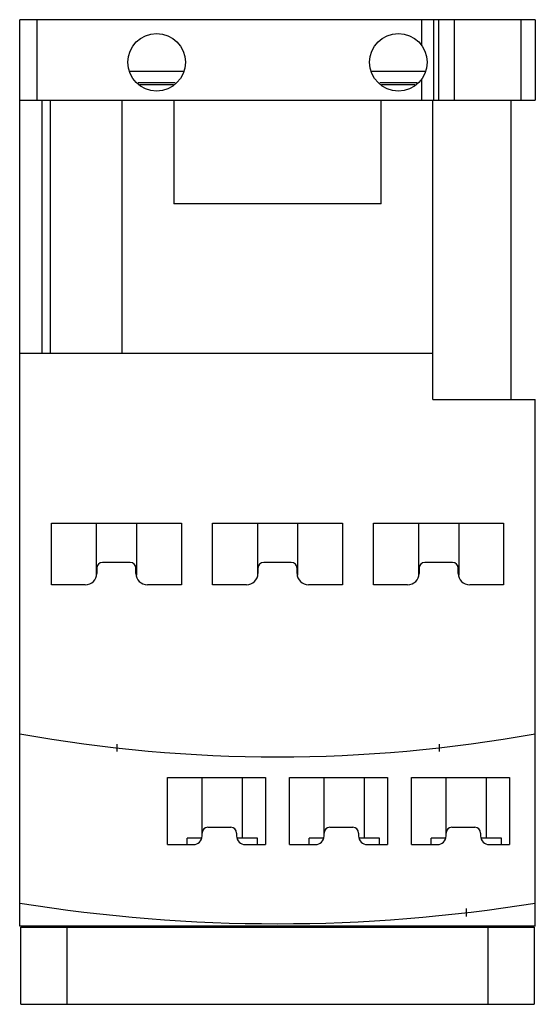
# Model space of a CAD drawing. Header units: millimetres. Extents: x 82 to 126.8, y 105.9 to 191.5.
import ezdxf

# ---------------------------------------------------------------- set-up
doc = ezdxf.new("R2010")
doc.units = ezdxf.units.MM
doc.header["$MEASUREMENT"] = 0
doc.layers.add('00_COMPONENTS_1', color=7, linetype='Continuous', lineweight=0)
doc.layers.add('03_AXES_1', color=7, linetype='Continuous', lineweight=0)

msp = doc.modelspace()

# ---------------------------------------------------------------- linework, layer by layer
at = {"layer": '00_COMPONENTS_1', "color": 18, "lineweight": 25, "true_color": 0x000000}
for p, q in [((82.005, 112.721), (82.005, 191.471)), ((126.805, 191.471), (82.005, 191.471)), ((83.482, 191.471), (83.482, 184.471)), ((116.928, 191.471), (116.928, 189.24)), ((117.95, 191.471), (117.95, 184.471)), ((118.428, 184.471), (118.428, 191.471)), ((119.749, 191.471), (119.749, 184.471)), ((125.555, 191.471), (125.555, 184.471)), ((126.805, 191.471), (126.805, 184.471)), ((96.274, 186.971), (91.536, 186.971)), ((117.256, 186.971), (112.536, 186.971)), ((95.524, 185.971), (92.292, 185.971)), ((95.366, 185.809), (92.448, 185.809)), ((116.54, 185.971), (113.292, 185.971)), ((116.351, 185.809), (113.448, 185.809)), ((116.928, 186.302), (116.928, 184.471)), ((82.005, 184.471), (126.805, 184.471)), ((83.955, 162.471), (83.955, 184.471)), ((84.683, 162.471), (84.683, 184.471)), ((90.905, 162.471), (90.905, 184.471)), ((95.405, 184.471), (95.405, 175.471)), ((113.405, 175.471), (113.405, 184.471)), ((117.905, 158.471), (117.905, 184.471)), ((124.705, 158.471), (124.705, 184.471)), ((113.405, 175.471), (95.405, 175.471)), ((117.905, 162.471), (82.005, 162.471)), ((117.905, 158.471), (126.805, 158.471)), ((126.805, 112.721), (126.805, 158.471)), ((84.755, 142.365), (84.755, 147.721)), ((84.755, 147.721), (96.055, 147.721)), ((88.655, 147.721), (88.655, 143.211)), ((92.155, 147.721), (92.155, 143.211)), ((96.055, 147.721), (96.055, 142.365)), ((98.755, 142.365), (98.755, 147.721)), ((98.755, 147.721), (110.055, 147.721)), ((102.655, 147.721), (102.655, 143.211)), ((106.155, 147.721), (106.155, 143.211)), ((110.055, 147.721), (110.055, 142.365)), ((112.755, 147.721), (124.055, 147.721)), ((112.755, 142.365), (112.755, 147.721)), ((116.655, 147.721), (116.655, 143.211)), ((120.155, 147.721), (120.155, 143.211)), ((124.055, 147.721), (124.055, 142.365)), ((88.705, 143.821), (88.705, 143.365)), ((91.605, 144.321), (89.205, 144.321)), ((92.105, 143.365), (92.105, 143.821)), ((102.705, 143.821), (102.705, 143.365)), ((105.605, 144.321), (103.205, 144.321)), ((106.105, 143.365), (106.105, 143.821)), ((116.705, 143.821), (116.705, 143.365)), ((119.605, 144.321), (117.205, 144.321)), ((120.105, 143.365), (120.105, 143.821)), ((87.705, 142.365), (84.755, 142.365)), ((96.055, 142.365), (93.105, 142.365)), ((101.705, 142.365), (98.755, 142.365)), ((110.055, 142.365), (107.105, 142.365)), ((115.705, 142.365), (112.755, 142.365)), ((124.055, 142.365), (121.105, 142.365)), ((94.855, 125.638), (103.355, 125.638)), ((94.855, 119.8), (94.855, 125.638)), ((97.855, 120.55), (97.855, 125.638)), ((101.355, 120.351), (101.355, 125.638)), ((103.355, 125.638), (103.355, 119.8)), ((105.455, 125.638), (113.955, 125.638)), ((105.455, 119.8), (105.455, 125.638)), ((108.455, 120.55), (108.455, 125.638)), ((111.955, 120.351), (111.955, 125.638)), ((113.955, 125.638), (113.955, 119.8)), ((116.055, 125.638), (124.555, 125.638)), ((116.055, 119.8), (116.055, 125.638)), ((119.055, 120.55), (119.055, 125.638)), ((122.555, 120.351), (122.555, 125.638)), ((124.555, 125.638), (124.555, 119.8)), ((98.355, 121.3), (100.355, 121.3)), ((100.855, 120.8), (100.855, 120.55)), ((108.955, 121.3), (110.955, 121.3)), ((111.455, 120.8), (111.455, 120.55)), ((119.555, 121.3), (121.555, 121.3)), ((122.055, 120.8), (122.055, 120.55)), ((94.855, 119.8), (97.105, 119.8)), ((97.855, 120.351), (96.555, 120.351)), ((96.555, 119.8), (96.555, 120.351)), ((102.655, 120.351), (100.92, 120.351)), ((101.605, 119.8), (103.355, 119.8)), ((102.655, 119.8), (102.655, 120.351)), ((105.455, 119.8), (107.705, 119.8)), ((108.455, 120.351), (107.155, 120.351)), ((107.155, 119.8), (107.155, 120.351)), ((113.255, 120.351), (111.52, 120.351)), ((112.205, 119.8), (113.955, 119.8)), ((113.255, 119.8), (113.255, 120.351)), ((116.055, 119.8), (118.305, 119.8)), ((119.055, 120.351), (117.755, 120.351)), ((117.755, 119.8), (117.755, 120.351)), ((123.855, 120.351), (122.12, 120.351)), ((122.805, 119.8), (124.555, 119.8)), ((123.855, 119.8), (123.855, 120.351)), ((126.805, 112.721), (82.005, 112.721)), ((82.105, 112.621), (126.705, 112.621)), ((82.105, 105.921), (82.105, 112.621)), ((86.105, 112.621), (86.105, 105.921)), ((122.705, 105.921), (122.705, 112.621)), ((126.705, 112.621), (126.705, 105.921)), ((82.105, 105.921), (126.705, 105.921))]:
    msp.add_line(p, q, dxfattribs=at)
for centre in [(93.905, 187.771), (114.905, 187.771)]:
    msp.add_circle(centre, 2.5, dxfattribs=at)
for points in [[(89.205, 144.321), (88.929, 144.321), (88.705, 144.097), (88.705, 143.821)], [(92.105, 143.821), (92.105, 144.097), (91.881, 144.321), (91.605, 144.321)], [(103.205, 144.321), (102.929, 144.321), (102.705, 144.097), (102.705, 143.821)], [(106.105, 143.821), (106.105, 144.097), (105.881, 144.321), (105.605, 144.321)], [(117.205, 144.321), (116.929, 144.321), (116.705, 144.097), (116.705, 143.821)], [(120.105, 143.821), (120.105, 144.097), (119.881, 144.321), (119.605, 144.321)], [(87.705, 142.365), (88.257, 142.365), (88.705, 142.813), (88.705, 143.365)], [(92.105, 143.365), (92.105, 142.813), (92.553, 142.365), (93.105, 142.365)], [(101.705, 142.365), (102.257, 142.365), (102.705, 142.813), (102.705, 143.365)], [(106.105, 143.365), (106.105, 142.813), (106.553, 142.365), (107.105, 142.365)], [(115.705, 142.365), (116.257, 142.365), (116.705, 142.813), (116.705, 143.365)], [(120.105, 143.365), (120.105, 142.813), (120.553, 142.365), (121.105, 142.365)], [(82.005, 129.421), (96.819, 126.755), (111.991, 126.755), (126.805, 129.421)], [(98.355, 121.3), (98.079, 121.3), (97.855, 121.076), (97.855, 120.8)], [(100.855, 120.8), (100.855, 121.076), (100.631, 121.3), (100.355, 121.3)], [(108.955, 121.3), (108.679, 121.3), (108.455, 121.076), (108.455, 120.8)], [(111.455, 120.8), (111.455, 121.076), (111.231, 121.3), (110.955, 121.3)], [(119.555, 121.3), (119.279, 121.3), (119.055, 121.076), (119.055, 120.8)], [(122.055, 120.8), (122.055, 121.076), (121.831, 121.3), (121.555, 121.3)], [(97.105, 119.8), (97.519, 119.8), (97.855, 120.136), (97.855, 120.55)], [(100.855, 120.55), (100.855, 120.136), (101.191, 119.8), (101.605, 119.8)], [(107.705, 119.8), (108.119, 119.8), (108.455, 120.136), (108.455, 120.55)], [(111.455, 120.55), (111.455, 120.136), (111.791, 119.8), (112.205, 119.8)], [(118.305, 119.8), (118.719, 119.8), (119.055, 120.136), (119.055, 120.55)], [(122.055, 120.55), (122.055, 120.136), (122.391, 119.8), (122.805, 119.8)], [(82.005, 114.721), (96.842, 112.321), (111.968, 112.321), (126.805, 114.721)]]:
    msp.add_open_spline(points, degree=3, dxfattribs=at)
at = {"layer": '03_AXES_1', "color": 2, "lineweight": 25, "true_color": 0xffff00}
for p, q in [((90.451, 128.515), (90.451, 127.882)), ((118.451, 128.525), (118.451, 127.89)), ((120.805, 114.239), (120.805, 113.539))]:
    msp.add_line(p, q, dxfattribs=at)

doc.saveas('drawing.dxf')
